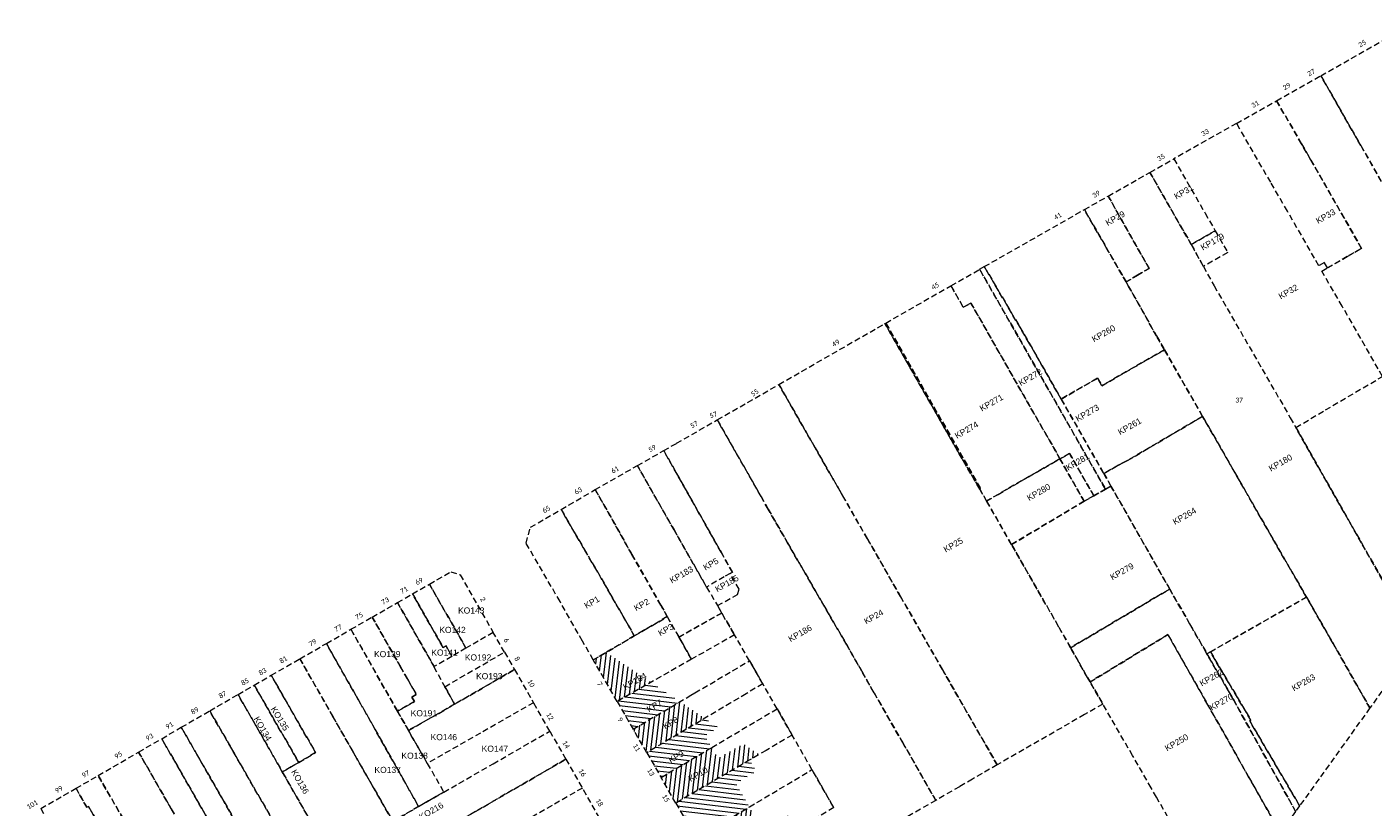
# Model space of a CAD drawing. Header units: metres. Extents: x 1711737 to 1712435, y 9275977 to 9276516.
# Tile 31 of 33: x 1711925 to 1712201, y 9276287 to 9276448. Entities that reach past the tile are written whole.
import ezdxf

# ---------------------------------------------------------------- set-up
doc = ezdxf.new("R2010")
doc.units = ezdxf.units.M
doc.header["$LTSCALE"] = 5
doc.linetypes.add('Parcelle', pattern=[1.2, 0.8, -0.4])
for name, color, linetype, lineweight in [('FA_facade.hah', 147, 'Continuous', 13), ('L6', 11, 'Parcelle', 13), ('L7', 11, 'Continuous', 15)]:
    doc.layers.add(name, color=color, linetype=linetype, lineweight=lineweight)
doc.layers.add('L5', color=7, linetype='Continuous')
doc.styles.add('Legend', font='calibri.ttf')
doc.styles.get("Standard").update_dxf_attribs({"font": 'arial.ttf'})
pattern_1 = [(83.2999, (1711881.224, 9276159.8023), (-0.945995, 0.1111305), [])]
pattern_2 = [(353.2999, (1711881.224, 9276159.8023), (0.1111305, 0.945995), [])]

msp = doc.modelspace()

# ---------------------------------------------------------------- hatches: boundary and pattern name
at = {"layer": 'FA_facade.hah'}
h = msp.add_hatch(dxfattribs=at)
h.set_pattern_fill('ANSI31', color=256, scale=0.3, angle=72)
h.set_pattern_definition(pattern_1)
h.paths.add_polyline_path([(1712043.75, 9276319.16), (1712041.1, 9276317.61), (1712045.99, 9276309.07), (1712052.95, 9276313.02)])
h.paths.add_polyline_path([(1712052.37, 9276306.23), (1712057.14, 9276308.96), (1712055.84, 9276311.24), (1712051.07, 9276308.51)], flags=24)
h = msp.add_hatch(dxfattribs=at)
h.set_pattern_fill('ANSI31', color=256, scale=0.3, angle=342)
h.set_pattern_definition(pattern_2)
h.paths.add_polyline_path([(1712058.93, 9276309.03), (1712052.95, 9276313.02), (1712045.99, 9276309.07), (1712049.28, 9276303.39)])
h.paths.add_polyline_path([(1712055.72, 9276302.68), (1712060.51, 9276305.42), (1712059.18, 9276307.75), (1712054.39, 9276305.01)], flags=24)
h.paths.add_polyline_path([(1712052.37, 9276306.23), (1712057.14, 9276308.96), (1712055.84, 9276311.24), (1712051.07, 9276308.51)], flags=24)
h = msp.add_hatch(dxfattribs=at)
h.set_pattern_fill('ANSI31', color=256, scale=0.3, angle=72)
h.set_pattern_definition(pattern_1)
h.paths.add_polyline_path([(1712064.04, 9276305.62), (1712058.93, 9276309.03), (1712049.28, 9276303.39), (1712052.09, 9276298.55)])
h.paths.add_polyline_path([(1712056.86, 9276295.71), (1712061.65, 9276298.45), (1712060.32, 9276300.78), (1712055.53, 9276298.04)], flags=24)
h.paths.add_polyline_path([(1712055.72, 9276302.68), (1712060.51, 9276305.42), (1712059.18, 9276307.75), (1712054.39, 9276305.01)], flags=24)
h.paths.add_polyline_path([(1712052.37, 9276306.23), (1712057.14, 9276308.96), (1712055.84, 9276311.24), (1712051.07, 9276308.51)], flags=24)
h = msp.add_hatch(dxfattribs=at)
h.set_pattern_fill('ANSI31', color=256, scale=0.3, angle=342)
h.set_pattern_definition(pattern_2)
h.paths.add_polyline_path([(1712064.03, 9276302.05), (1712066.88, 9276303.73), (1712064.04, 9276305.62), (1712052.09, 9276298.55), (1712055.03, 9276293.47), (1712065.44, 9276299.62)])
h.paths.add_polyline_path([(1712060.95, 9276291.87), (1712066.92, 9276295.28), (1712065.59, 9276297.61), (1712059.62, 9276294.2)], flags=24)
h.paths.add_polyline_path([(1712056.86, 9276295.71), (1712061.65, 9276298.45), (1712060.32, 9276300.78), (1712055.53, 9276298.04)], flags=24)
h.paths.add_polyline_path([(1712055.72, 9276302.68), (1712060.51, 9276305.42), (1712059.18, 9276307.75), (1712054.39, 9276305.01)], flags=24)
h = msp.add_hatch(dxfattribs=at)
h.set_pattern_fill('ANSI31', color=256, scale=0.3, angle=72)
h.set_pattern_definition(pattern_1)
h.paths.add_polyline_path([(1712073.24, 9276297.05), (1712075.19, 9276298.19), (1712071.93, 9276300.36), (1712066.74, 9276297.38), (1712065.44, 9276299.62), (1712055.03, 9276293.47), (1712058.06, 9276288.18)])
h.paths.add_polyline_path([(1712062.72, 9276283.74), (1712068.67, 9276287.14), (1712067.37, 9276289.43), (1712061.41, 9276286.03)], flags=24)
h.paths.add_polyline_path([(1712060.95, 9276291.87), (1712066.92, 9276295.28), (1712065.59, 9276297.61), (1712059.62, 9276294.2)], flags=24)
h.paths.add_polyline_path([(1712056.86, 9276295.71), (1712061.65, 9276298.45), (1712060.32, 9276300.78), (1712055.53, 9276298.04)], flags=24)
h = msp.add_hatch(dxfattribs=at)
h.set_pattern_fill('ANSI31', color=256, scale=0.3, angle=342)
h.set_pattern_definition(pattern_2)
h.paths.add_polyline_path([(1712070.41, 9276292.26), (1712074.59, 9276294.71), (1712073.24, 9276297.05), (1712058.06, 9276288.18), (1712062.23, 9276280.88), (1712073.19, 9276287.4)])
h.paths.add_polyline_path([(1712065.94, 9276277.84), (1712071.89, 9276281.24), (1712070.59, 9276283.53), (1712064.63, 9276280.13)], flags=24)
h.paths.add_polyline_path([(1712062.72, 9276283.74), (1712068.67, 9276287.14), (1712067.37, 9276289.43), (1712061.41, 9276286.03)], flags=24)
h.paths.add_polyline_path([(1712060.95, 9276291.87), (1712066.92, 9276295.28), (1712065.59, 9276297.61), (1712059.62, 9276294.2)], flags=24)
h.paths.add_polyline_path([(1712056.86, 9276295.71), (1712061.65, 9276298.45), (1712060.32, 9276300.78), (1712055.53, 9276298.04)], flags=24)
h = msp.add_hatch(dxfattribs=at)
h.set_pattern_fill('ANSI31', color=256, scale=0.3, angle=72)
h.set_pattern_definition(pattern_1)
h.paths.add_polyline_path([(1712085.36, 9276284.23), (1712084.46, 9276285.74), (1712082.27, 9276284.49), (1712081.49, 9276285.77), (1712075.94, 9276282.59), (1712073.19, 9276287.4), (1712062.23, 9276280.88), (1712066.6, 9276273.23), (1712077.03, 9276279.34)])
h.paths.add_polyline_path([(1712072.12, 9276271.36), (1712078.09, 9276274.77), (1712076.76, 9276277.1), (1712070.79, 9276273.69)], flags=24)
h.paths.add_polyline_path([(1712065.94, 9276277.84), (1712071.89, 9276281.24), (1712070.59, 9276283.53), (1712064.63, 9276280.13)], flags=24)
h.paths.add_polyline_path([(1712062.72, 9276283.74), (1712068.67, 9276287.14), (1712067.37, 9276289.43), (1712061.41, 9276286.03)], flags=24)

# ---------------------------------------------------------------- linework, layer by layer
at = {"layer": 'L6', "ltscale": 0.3}
for points in [[(1712203.94, 9276414.37), (1712198.81, 9276423.29), (1712190.6, 9276437.66), (1712208.24, 9276447.68), (1712223.65, 9276431.05), (1712226.81, 9276427.62), (1712203.94, 9276414.37)], [(1712203.28, 9276375.87), (1712195, 9276390.29), (1712190.8, 9276397.48), (1712191.97, 9276398.15), (1712196.03, 9276400.49), (1712198.97, 9276402.17), (1712188.57, 9276420.32), (1712186.63, 9276423.68), (1712181.5, 9276432.51), (1712190.6, 9276437.66), (1712198.81, 9276423.29), (1712203.94, 9276414.37), (1712213.77, 9276397.29), (1712215.22, 9276394.76), (1712217.73, 9276390.39), (1712219.02, 9276388.17), (1712220.37, 9276385.85), (1712215.02, 9276382.75), (1712211.1, 9276380.46), (1712203.28, 9276375.87)], [(1712191.97, 9276398.15), (1712191.32, 9276399.29), (1712190.19, 9276398.62), (1712183.72, 9276409.84), (1712180.3, 9276415.75), (1712173.28, 9276427.86), (1712181.5, 9276432.51), (1712186.63, 9276423.68), (1712188.57, 9276420.32), (1712198.97, 9276402.17), (1712196.03, 9276400.49), (1712191.97, 9276398.15)], [(1712203.28, 9276375.87), (1712195, 9276390.29), (1712190.8, 9276397.48), (1712191.97, 9276398.15), (1712191.32, 9276399.29), (1712190.19, 9276398.62), (1712183.72, 9276409.84), (1712180.3, 9276415.75), (1712173.28, 9276427.86), (1712160.39, 9276420.57), (1712166.81, 9276409.42), (1712168.9, 9276405.8), (1712171.47, 9276401.32), (1712166.46, 9276398.48), (1712168.66, 9276394.49), (1712184.31, 9276367.38), (1712185.48, 9276365.35), (1712191.53, 9276368.97), (1712203.28, 9276375.87)], [(1712155.48, 9276417.78), (1712160.39, 9276420.57), (1712166.81, 9276409.42), (1712168.9, 9276405.8), (1712163.97, 9276402.98), (1712155.48, 9276417.78)], [(1712200.67, 9276307.74), (1712193.14, 9276320.96), (1712187.64, 9276330.52), (1712178.34, 9276346.67), (1712167.51, 9276365.55), (1712166.31, 9276367.64), (1712158.47, 9276381.31), (1712156.82, 9276384.19), (1712151.11, 9276394.35), (1712150.59, 9276395.27), (1712152.9, 9276396.64), (1712155.31, 9276398.07), (1712146.89, 9276412.93), (1712155.48, 9276417.78), (1712163.97, 9276402.98), (1712166.46, 9276398.48), (1712168.66, 9276394.49), (1712184.31, 9276367.38), (1712185.48, 9276365.35), (1712198.94, 9276341.65), (1712210.48, 9276321.44), (1712200.67, 9276307.74)], [(1712150.59, 9276395.27), (1712146.51, 9276402.33), (1712142.01, 9276410.15), (1712146.89, 9276412.93), (1712155.31, 9276398.07), (1712152.9, 9276396.64), (1712150.59, 9276395.27)], [(1712137.25, 9276371.22), (1712130.68, 9276382.71), (1712121.45, 9276398.42), (1712142.01, 9276410.15), (1712146.51, 9276402.33), (1712150.59, 9276395.27), (1712151.11, 9276394.35), (1712156.82, 9276384.19), (1712158.47, 9276381.31), (1712145.61, 9276373.96), (1712144.73, 9276375.5), (1712137.25, 9276371.22)], [(1712163.97, 9276402.98), (1712168.9, 9276405.8), (1712171.47, 9276401.32), (1712166.46, 9276398.48), (1712163.97, 9276402.98)], [(1712114.6, 9276394.5), (1712120.49, 9276397.87), (1712146.34, 9276352.7), (1712143.95, 9276351.35), (1712138.95, 9276360.01), (1712137, 9276358.92), (1712118.68, 9276390.95), (1712117.13, 9276390.07), (1712114.6, 9276394.5)], [(1712120.49, 9276397.87), (1712121.45, 9276398.42), (1712130.68, 9276382.71), (1712137.25, 9276371.22), (1712145.95, 9276356.02), (1712146.01, 9276355.92), (1712147.47, 9276353.34), (1712146.34, 9276352.7), (1712120.49, 9276397.87)], [(1712101.23, 9276386.84), (1712114.6, 9276394.5), (1712117.13, 9276390.07), (1712118.68, 9276390.95), (1712137, 9276358.92), (1712135.33, 9276357.99), (1712124.3, 9276351.63), (1712121.93, 9276350.26), (1712120.5, 9276352.72), (1712120.68, 9276352.82), (1712101.23, 9276386.84)], [(1712124.1, 9276296.05), (1712112.85, 9276315.61), (1712104.21, 9276330.66), (1712097.45, 9276342.46), (1712092.34, 9276351.37), (1712086.71, 9276361.17), (1712079.23, 9276374.21), (1712101.02, 9276386.72), (1712108.52, 9276373.6), (1712110.44, 9276370.22), (1712116.02, 9276360.41), (1712120.5, 9276352.72), (1712121.93, 9276350.26), (1712127.04, 9276341.33), (1712136.79, 9276324.32), (1712139.18, 9276320.11), (1712140.85, 9276317.17), (1712142.66, 9276313.98), (1712143.18, 9276313.09), (1712145.8, 9276308.54), (1712142.03, 9276306.37), (1712124.1, 9276296.05)], [(1712120.5, 9276352.72), (1712116.02, 9276360.41), (1712110.44, 9276370.22), (1712108.52, 9276373.6), (1712101.02, 9276386.72), (1712101.23, 9276386.84), (1712120.68, 9276352.82), (1712120.5, 9276352.72)], [(1712145.95, 9276356.02), (1712137.25, 9276371.22), (1712144.73, 9276375.5), (1712145.61, 9276373.96), (1712158.47, 9276381.31), (1712166.31, 9276367.64), (1712150.9, 9276358.6), (1712150.61, 9276358.44), (1712150.59, 9276358.48), (1712150.02, 9276358.18), (1712149.03, 9276357.63), (1712146.01, 9276355.92), (1712145.95, 9276356.02)], [(1712185.48, 9276365.35), (1712191.53, 9276368.97), (1712203.28, 9276375.87), (1712211.1, 9276380.46), (1712215.02, 9276382.75), (1712220.8, 9276372.88), (1712225.26, 9276365.13), (1712232.71, 9276352.18), (1712220.52, 9276335.34), (1712216.78, 9276330.16), (1712210.48, 9276321.44), (1712198.94, 9276341.65), (1712185.48, 9276365.35)], [(1712111.47, 9276288.75), (1712104.73, 9276300.54), (1712098.79, 9276310.84), (1712096.25, 9276315.32), (1712093.17, 9276320.71), (1712086.67, 9276331.89), (1712081.03, 9276341.67), (1712077.03, 9276348.6), (1712075.57, 9276351.18), (1712066.58, 9276366.93), (1712079.23, 9276374.21), (1712086.71, 9276361.17), (1712092.34, 9276351.37), (1712097.45, 9276342.46), (1712104.21, 9276330.66), (1712112.85, 9276315.61), (1712124.1, 9276296.05), (1712119, 9276293.11), (1712116.34, 9276291.56), (1712111.47, 9276288.75)], [(1712167.2, 9276318.87), (1712163.64, 9276325.05), (1712159.54, 9276332.17), (1712147.47, 9276353.34), (1712146.01, 9276355.92), (1712149.03, 9276357.63), (1712150.02, 9276358.18), (1712150.59, 9276358.48), (1712150.61, 9276358.44), (1712150.9, 9276358.6), (1712166.31, 9276367.64), (1712167.51, 9276365.55), (1712178.34, 9276346.67), (1712187.64, 9276330.52), (1712167.9, 9276319.26), (1712167.2, 9276318.87)], [(1712064.39, 9276332.59), (1712061.66, 9276337.35), (1712061.65, 9276337.37), (1712057.69, 9276344.33), (1712050.17, 9276357.54), (1712055.57, 9276360.62), (1712062.75, 9276347.91), (1712067.36, 9276339.74), (1712069.67, 9276335.65), (1712069.22, 9276335.39), (1712067.98, 9276334.67), (1712064.39, 9276332.59)], [(1712127.04, 9276341.33), (1712121.93, 9276350.26), (1712124.3, 9276351.63), (1712135.33, 9276357.99), (1712137, 9276358.92), (1712141.97, 9276350.21), (1712127.04, 9276341.33)], [(1712137, 9276358.92), (1712138.95, 9276360.01), (1712143.95, 9276351.35), (1712141.97, 9276350.21), (1712137, 9276358.92)], [(1712056.31, 9276326.5), (1712054.97, 9276328.85), (1712049.02, 9276339.32), (1712041.49, 9276352.6), (1712050.17, 9276357.54), (1712057.69, 9276344.33), (1712061.65, 9276337.37), (1712061.66, 9276337.35), (1712064.39, 9276332.59), (1712066.6, 9276328.76), (1712067.48, 9276327.25), (1712058.69, 9276322.31), (1712056.31, 9276326.5)], [(1712136.79, 9276324.32), (1712127.04, 9276341.33), (1712141.97, 9276350.21), (1712143.95, 9276351.35), (1712146.34, 9276352.7), (1712147.47, 9276353.34), (1712159.54, 9276332.17), (1712139.18, 9276320.11), (1712136.79, 9276324.32)], [(1712049.52, 9276322.53), (1712047.4, 9276326.31), (1712041.81, 9276335.95), (1712040.86, 9276337.57), (1712039.11, 9276340.58), (1712034.48, 9276348.52), (1712041.49, 9276352.6), (1712049.02, 9276339.32), (1712054.97, 9276328.85), (1712056.31, 9276326.5), (1712051.44, 9276323.65), (1712049.52, 9276322.53)], [(1712041.1, 9276317.61), (1712038.89, 9276321.49), (1712034.26, 9276329.59), (1712027.28, 9276341.61), (1712028.19, 9276344.86), (1712034.48, 9276348.52), (1712039.11, 9276340.58), (1712040.86, 9276337.57), (1712041.81, 9276335.95), (1712047.4, 9276326.31), (1712049.52, 9276322.53), (1712041.1, 9276317.61)], [(1712069.22, 9276335.39), (1712067.98, 9276334.67), (1712064.39, 9276332.59), (1712066.6, 9276328.76), (1712070.7, 9276331.05), (1712071.07, 9276332.13), (1712069.22, 9276335.39)], [(1712175.75, 9276293.6), (1712167.39, 9276308.35), (1712159.31, 9276322.56), (1712159.18, 9276322.8), (1712143.18, 9276313.09), (1712142.66, 9276313.98), (1712140.85, 9276317.17), (1712139.18, 9276320.11), (1712159.54, 9276332.17), (1712163.64, 9276325.05), (1712167.2, 9276318.87), (1712172.7, 9276309.33), (1712185.42, 9276286.48), (1712182.26, 9276282.11), (1712175.75, 9276293.6)], [(1712187.64, 9276330.52), (1712193.14, 9276320.96), (1712200.67, 9276307.74), (1712190.23, 9276293.16), (1712186.25, 9276287.63), (1712175.98, 9276305.1), (1712176.22, 9276305.23), (1712167.9, 9276319.26), (1712187.64, 9276330.52)], [(1712049.52, 9276322.53), (1712051.44, 9276323.65), (1712056.31, 9276326.5), (1712058.69, 9276322.31), (1712059.33, 9276321.18), (1712061.29, 9276317.75), (1712045.99, 9276309.07), (1712041.1, 9276317.61), (1712049.52, 9276322.53)], [(1712061.29, 9276317.75), (1712059.33, 9276321.18), (1712058.69, 9276322.31), (1712067.48, 9276327.25), (1712070.11, 9276322.76), (1712066.92, 9276320.94), (1712061.29, 9276317.75)], [(1712049.28, 9276303.39), (1712061.16, 9276310.34), (1712061.98, 9276310.83), (1712073.22, 9276317.44), (1712070.11, 9276322.76), (1712066.92, 9276320.94), (1712061.29, 9276317.75), (1712045.99, 9276309.07), (1712049.28, 9276303.39)], [(1712166.21, 9276273.23), (1712161.74, 9276280.91), (1712160.09, 9276283.73), (1712156.84, 9276289.39), (1712155.73, 9276291.32), (1712151.93, 9276297.94), (1712145.8, 9276308.54), (1712143.18, 9276313.09), (1712159.18, 9276322.8), (1712159.31, 9276322.56), (1712167.39, 9276308.35), (1712175.75, 9276293.6), (1712182.26, 9276282.11), (1712174.87, 9276271.86), (1712168.53, 9276276.43), (1712166.21, 9276273.23)], [(1712049.28, 9276303.39), (1712061.16, 9276310.34), (1712061.98, 9276310.83), (1712073.22, 9276317.44), (1712075.94, 9276312.69), (1712072.52, 9276310.66), (1712069.38, 9276308.79), (1712052.09, 9276298.55), (1712049.28, 9276303.39)], [(1712172.7, 9276309.33), (1712167.2, 9276318.87), (1712167.9, 9276319.26), (1712176.22, 9276305.23), (1712175.98, 9276305.1), (1712186.25, 9276287.63), (1712185.42, 9276286.48), (1712172.7, 9276309.33)], [(1712055.03, 9276293.47), (1712065.44, 9276299.62), (1712078.87, 9276307.56), (1712075.94, 9276312.69), (1712072.52, 9276310.66), (1712069.38, 9276308.79), (1712052.09, 9276298.55), (1712055.03, 9276293.47)], [(1712055.03, 9276293.47), (1712065.44, 9276299.62), (1712078.87, 9276307.56), (1712079.77, 9276306.01), (1712081.97, 9276302.18), (1712076.62, 9276299.02), (1712073.24, 9276297.05), (1712058.06, 9276288.18), (1712055.03, 9276293.47)], [(1712062.23, 9276280.88), (1712073.19, 9276287.4), (1712086.04, 9276295.06), (1712081.97, 9276302.18), (1712076.62, 9276299.02), (1712073.24, 9276297.05), (1712058.06, 9276288.18), (1712062.23, 9276280.88)], [(1712086.04, 9276295.06), (1712090.51, 9276287.25), (1712085.36, 9276284.23), (1712077.03, 9276279.34), (1712066.6, 9276273.23), (1712062.23, 9276280.88), (1712073.19, 9276287.4), (1712086.04, 9276295.06)]]:
    msp.add_lwpolyline(points, close=True, dxfattribs=at)
for points in [[(1712090.51, 9276287.25), (1712086.04, 9276295.06), (1712081.97, 9276302.18), (1712079.77, 9276306.01), (1712078.87, 9276307.56), (1712075.94, 9276312.69), (1712073.22, 9276317.44), (1712070.11, 9276322.76), (1712070.11, 9276322.76), (1712067.48, 9276327.25), (1712066.6, 9276328.76), (1712070.7, 9276331.05), (1712071.07, 9276332.13), (1712069.22, 9276335.39), (1712069.67, 9276335.65), (1712067.36, 9276339.74), (1712062.75, 9276347.91), (1712055.57, 9276360.62), (1712058.2, 9276362.12), (1712066.58, 9276366.93), (1712075.57, 9276351.18), (1712077.03, 9276348.6), (1712081.03, 9276341.67), (1712086.67, 9276331.89), (1712093.17, 9276320.71), (1712096.25, 9276315.32), (1712098.79, 9276310.84), (1712104.73, 9276300.54), (1712111.47, 9276288.75), (1712095.05, 9276279.3)], [(1712160.09, 9276283.73), (1712156.84, 9276289.39), (1712155.73, 9276291.32), (1712151.93, 9276297.94), (1712145.8, 9276308.54), (1712145.8, 9276308.54), (1712142.03, 9276306.37), (1712124.1, 9276296.05), (1712119, 9276293.11), (1712116.34, 9276291.56), (1712111.47, 9276288.75), (1712095.05, 9276279.3)]]:
    msp.add_lwpolyline(points, dxfattribs=at)
at = {"layer": 'L6', "ltscale": 0.3, "elevation": 34.57}
for points in [[(1712014.94, 9276320.02), (1712007.42, 9276333.18), (1712011.82, 9276335.71), (1712013.73, 9276335.08), (1712020.54, 9276323.26), (1712014.94, 9276320.02)], [(1712008.39, 9276316.23), (1712000.85, 9276329.39), (1712003.95, 9276331.18), (1712010.25, 9276320.14), (1712010.86, 9276320.48), (1712012.02, 9276318.32), (1712008.39, 9276316.23)], [(1712003.95, 9276331.18), (1712007.42, 9276333.18), (1712014.94, 9276320.02), (1712012.02, 9276318.32), (1712010.86, 9276320.48), (1712010.25, 9276320.14), (1712003.95, 9276331.18)], [(1712000.87, 9276307.05), (1712004.35, 9276309.06), (1712003.8, 9276309.97), (1712004.72, 9276310.53), (1712004.01, 9276311.76), (1712002.89, 9276313.71), (1712001.47, 9276316.22), (1711995.65, 9276326.4), (1712000.85, 9276329.39), (1712008.39, 9276316.23), (1712008.31, 9276316.19), (1712010.59, 9276312.11), (1712012.61, 9276308.51), (1712009.35, 9276306.63), (1712009.26, 9276306.58), (1712003.1, 9276303.13), (1712000.87, 9276307.05)], [(1711991.3, 9276323.9), (1711995.65, 9276326.4), (1712001.47, 9276316.22), (1712002.89, 9276313.71), (1712004.01, 9276311.76), (1712004.72, 9276310.53), (1712003.8, 9276309.97), (1712004.35, 9276309.06), (1712000.87, 9276307.05), (1711991.3, 9276323.9)], [(1712005.2, 9276287.48), (1711992.7, 9276309.64), (1711986.26, 9276320.99), (1711991.3, 9276323.9), (1712000.87, 9276307.05), (1712003.1, 9276303.13), (1712006.99, 9276296.35), (1712010.38, 9276290.45), (1712005.2, 9276287.48)], [(1712014.94, 9276320.02), (1712012.02, 9276318.32), (1712008.39, 9276316.23), (1712008.31, 9276316.19), (1712010.59, 9276312.11), (1712022.86, 9276319.22), (1712020.54, 9276323.26), (1712014.94, 9276320.02)], [(1711999.9, 9276284.43), (1711991.59, 9276298.95), (1711987.61, 9276305.95), (1711980.8, 9276317.84), (1711986.26, 9276320.99), (1711992.7, 9276309.64), (1712005.2, 9276287.48), (1711999.9, 9276284.43)], [(1711988.93, 9276274.03), (1711983.1, 9276284.27), (1711977.36, 9276294.29), (1711977.2, 9276294.59), (1711980.56, 9276296.54), (1711984.04, 9276298.56), (1711974.92, 9276314.45), (1711980.8, 9276317.84), (1711987.61, 9276305.95), (1711991.59, 9276298.95), (1711999.9, 9276284.43), (1712001.65, 9276281.35), (1711988.93, 9276274.03)], [(1712010.59, 9276312.11), (1712022.86, 9276319.22), (1712024.92, 9276315.64), (1712012.61, 9276308.51), (1712010.59, 9276312.11)], [(1711980.56, 9276296.54), (1711971.43, 9276312.44), (1711974.92, 9276314.45), (1711984.04, 9276298.56), (1711980.56, 9276296.54)], [(1712003.1, 9276303.13), (1712009.26, 9276306.58), (1712009.35, 9276306.63), (1712012.61, 9276308.51), (1712024.92, 9276315.64), (1712028.81, 9276308.82), (1712017.92, 9276302.59), (1712006.99, 9276296.35), (1712003.1, 9276303.13)], [(1711968.1, 9276310.52), (1711971.43, 9276312.44), (1711980.56, 9276296.54), (1711977.2, 9276294.59), (1711968.1, 9276310.52)], [(1712002.05, 9276251.07), (1711989.8, 9276256.69), (1711987.57, 9276263.25), (1711976.41, 9276282.6), (1711974.87, 9276285.28), (1711962.28, 9276307.16), (1711968.1, 9276310.52), (1711977.2, 9276294.59), (1711977.36, 9276294.29), (1711983.1, 9276284.27), (1711988.93, 9276274.03), (1711997.39, 9276259.23), (1712002.05, 9276251.07)], [(1712010.38, 9276290.45), (1712020.54, 9276296.28), (1712032.15, 9276302.96), (1712028.81, 9276308.82), (1712017.92, 9276302.59), (1712006.99, 9276296.35), (1712010.38, 9276290.45)], [(1711978.04, 9276264.4), (1711978.17, 9276265.82), (1711971.67, 9276277.13), (1711965.24, 9276288.43), (1711964.7, 9276289.38), (1711956.44, 9276303.76), (1711962.28, 9276307.16), (1711974.87, 9276285.28), (1711976.41, 9276282.6), (1711987.57, 9276263.25), (1711989.8, 9276256.69), (1712002.05, 9276251.07), (1712003.28, 9276248.9), (1712001.29, 9276247.8), (1711998.52, 9276249.71), (1711991.23, 9276254.65), (1711989.63, 9276252.42), (1711976.67, 9276262.6), (1711978.04, 9276264.4)], [(1711965.62, 9276272.69), (1711967.87, 9276274.56), (1711963.56, 9276282.06), (1711961.57, 9276285.51), (1711952.41, 9276301.42), (1711956.44, 9276303.76), (1711964.7, 9276289.38), (1711965.24, 9276288.43), (1711971.67, 9276277.13), (1711978.17, 9276265.82), (1711978.04, 9276264.4), (1711965.62, 9276272.69)], [(1711963.6, 9276272.46), (1711956.81, 9276282.78), (1711954.36, 9276287.04), (1711947.67, 9276298.68), (1711952.41, 9276301.42), (1711961.57, 9276285.51), (1711963.56, 9276282.06), (1711967.87, 9276274.56), (1711965.62, 9276272.69), (1711965.09, 9276272.95), (1711964.46, 9276272.98), (1711963.93, 9276272.82), (1711963.6, 9276272.46)], [(1712001.65, 9276281.35), (1711999.9, 9276284.43), (1712005.2, 9276287.48), (1712010.38, 9276290.45), (1712020.54, 9276296.28), (1712032.15, 9276302.96), (1712035.46, 9276297.2), (1712016.92, 9276286.48), (1712013.65, 9276284.59), (1712003.26, 9276278.59), (1712001.65, 9276281.35)], [(1711957.08, 9276263.17), (1711949.11, 9276276.98), (1711939.36, 9276293.84), (1711947.67, 9276298.68), (1711954.36, 9276287.04), (1711956.81, 9276282.78), (1711963.6, 9276272.46), (1711961.21, 9276269.38), (1711957.08, 9276263.17)], [(1712009.97, 9276266.85), (1712003.26, 9276278.59), (1712013.65, 9276284.59), (1712016.92, 9276286.48), (1712035.46, 9276297.2), (1712038.85, 9276291.29), (1712028.06, 9276285.06), (1712027.33, 9276284.63), (1712016.93, 9276278.63), (1712020.29, 9276272.68), (1712009.97, 9276266.85)], [(1711953.92, 9276258.56), (1711946.19, 9276272.21), (1711944.86, 9276274.52), (1711943.96, 9276276.09), (1711937.4, 9276287.46), (1711937.03, 9276287.34), (1711934.81, 9276291.23), (1711939.36, 9276293.84), (1711949.11, 9276276.98), (1711957.08, 9276263.17), (1711953.92, 9276258.56)], [(1711938.58, 9276264.34), (1711937.68, 9276265.94), (1711936.08, 9276268.73), (1711934.18, 9276272.01), (1711933.56, 9276273.09), (1711935.06, 9276273.92), (1711934.45, 9276275.01), (1711927.57, 9276287.09), (1711934.81, 9276291.23), (1711937.03, 9276287.34), (1711937.4, 9276287.46), (1711943.96, 9276276.09), (1711944.86, 9276274.52), (1711946.19, 9276272.21), (1711953.92, 9276258.56), (1711948.85, 9276251.16), (1711947.59, 9276249), (1711945.98, 9276251.31), (1711943.56, 9276255.58), (1711942.57, 9276257.31), (1711941.08, 9276259.94), (1711940.27, 9276261.37), (1711938.58, 9276264.34)], [(1712020.29, 9276272.68), (1712025.73, 9276275.76), (1712029.4, 9276277.82), (1712042.37, 9276285.16), (1712038.85, 9276291.29), (1712028.06, 9276285.06), (1712027.33, 9276284.63), (1712016.93, 9276278.63), (1712020.29, 9276272.68)]]:
    msp.add_lwpolyline(points, close=True, dxfattribs=at)

# ---------------------------------------------------------------- texts
at = {"layer": 'L5', "style": 'Legend'}
for s, rotation, p in [('25', 30, (1712198.67, 9276443.45)), ('27', 30, (1712188.17, 9276437.49)), ('29', 30, (1712183.14, 9276434.65)), ('31', 30, (1712176.67, 9276430.99)), ('33', 30, (1712166.37, 9276425.16)), ('35', 30, (1712157.32, 9276420.04)), ('39', 30.2, (1712144.01, 9276412.49)), ('41', 30.2, (1712136.09, 9276407.98)), ('45', 30.2, (1712110.93, 9276393.61)), ('49', 30.3, (1712090.48, 9276381.88)), ('55', 34.9, (1712073.91, 9276371.67)), ('57', 19.9, (1712065.2, 9276367.24)), ('57', 30.4, (1712061.38, 9276365.15)), ('59', 30.2, (1712052.77, 9276360.24)), ('61', 30.2, (1712045.13, 9276355.87)), ('63', 30.6, (1712037.58, 9276351.53)), ('65', 30.6, (1712031.02, 9276347.72)), ('69', 30.4, (1712004.88, 9276332.94, 34.57)), ('71', 30.4, (1712001.78, 9276331.14, 34.57)), ('73', 30.4, (1711997.9, 9276328.91, 34.57)), ('2', 300.5, (1712017.79, 9276330.14, 34.57)), ('75', 30.4, (1711992.54, 9276325.82, 34.57)), ('77', 30.4, (1711988.23, 9276323.33, 34.57)), ('79', 30.4, (1711982.99, 9276320.32, 34.57)), ('6', 300.5, (1712022.61, 9276321.75, 34.57)), ('81', 30.4, (1711976.97, 9276316.84, 34.57)), ('8', 300.5, (1712024.82, 9276317.91, 34.57)), ('83', 30.4, (1711972.71, 9276314.39, 34.57)), ('85', 30.4, (1711969.09, 9276312.3, 34.57)), ('10', 300.2, (1712027.49, 9276313.25, 34.57)), ('7', 300.3, (1712041.81, 9276312.78)), ('87', 30.4, (1711964.49, 9276309.64, 34.57)), ('89', 30.6, (1711958.77, 9276306.33, 34.57)), ('12', 300.2, (1712031.38, 9276306.43, 34.57)), ('91', 30.6, (1711953.57, 9276303.32, 34.57)), ('9', 300.6, (1712046.03, 9276305.44)), ('93', 30.6, (1711949.47, 9276300.93, 34.57)), ('14', 300.4, (1712034.69, 9276300.65, 34.57)), ('95', 30.6, (1711943.08, 9276297.22, 34.57)), ('11', 300.6, (1712049.18, 9276300.01)), ('97', 30.3, (1711936.37, 9276293.34, 34.57)), ('16', 300.4, (1712038.02, 9276294.86, 34.57)), ('13', 300.6, (1712052.09, 9276294.99)), ('99', 30.3, (1711930.83, 9276290.17, 34.57)), ('15', 300.3, (1712055.18, 9276289.62)), ('101', 30.2, (1711925.04, 9276286.85, 34.57)), ('18', 300.4, (1712041.54, 9276288.72, 34.57))]:
    msp.add_text(s, height=1, rotation=rotation, dxfattribs=at).set_placement(p)
msp.add_text('37', height=1, dxfattribs=at).set_placement((1712173.03, 9276370.5))
at = {"layer": 'L7'}
for s, rotation, p in [('KP31', 29.7291, (1712160.89, 9276412.19)), ('KP29', 29.7291, (1712146.8, 9276406.76)), ('KP33', 29.7291, (1712190.04, 9276407.17)), ('KP179', 29.7291, (1712166.35, 9276401.7)), ('KP32', 29.7291, (1712182.36, 9276391.66)), ('KP260', 29.7291, (1712143.98, 9276382.85)), ('KP272', 29.7291, (1712128.93, 9276373.84)), ('KP271', 29.7291, (1712120.94, 9276368.62)), ('KP273', 29.7291, (1712140.64, 9276366.51)), ('KP261', 29.7291, (1712149.34, 9276363.76)), ('KP274', 29.7291, (1712115.83, 9276363.02)), ('KP281', 29.7291, (1712138.66, 9276356.47)), ('KP180', 29.7291, (1712180.33, 9276356.28)), ('KP280', 29.7291, (1712130.65, 9276350.23)), ('KP264', 29.7291, (1712160.61, 9276345.32)), ('KP25', 29.7291, (1712113.51, 9276339.64)), ('KP183', 29.7291, (1712057.24, 9276333.29)), ('KP5', 29.7291, (1712064.12, 9276335.95)), ('KP279', 29.7291, (1712147.76, 9276333.94)), ('KP185', 29.7291, (1712066.58, 9276331.47)), ('KP1', 29.7291, (1712039.68, 9276328.11)), ('KP2', 29.7291, (1712049.9, 9276327.59)), ('KP24', 29.7291, (1712097.17, 9276324.88)), ('KP3', 29.7291, (1712054.87, 9276322.43)), ('KP186', 29.7291, (1712081.62, 9276321.23)), ('KP184', 29.7291, (1712047.66, 9276311.39)), ('KP262', 29.7291, (1712166.13, 9276312.13)), ('KP263', 29.7291, (1712185.07, 9276311.12)), ('KP7', 29.7291, (1712052.53, 9276306.83)), ('KP270', 29.7291, (1712168.19, 9276307.14)), ('KO134', 300.1, (1711971.27, 9276305.52, 34.57)), ('KO135', 301.3, (1711974.75, 9276307.54, 34.57)), ('KP8', 29.7291, (1712055.87, 9276303.32)), ('KP250', 29.7291, (1712158.99, 9276298.8)), ('KP9', 29.7291, (1712057.01, 9276296.35)), ('KO136', 299.8064, (1711978.96, 9276294.63, 34.57)), ('KP10', 29.7291, (1712061.1, 9276292.51)), ('KO216', 29.7291, (1712005.74, 9276284.67, 34.57))]:
    msp.add_text(s, height=1.25, rotation=rotation, dxfattribs=at).set_placement(p)
for s, p in [('KO143', (1712013.3, 9276327.14, 34.57)), ('KO142', (1712009.45, 9276323.16, 34.57)), ('KO141', (1712007.81, 9276318.5, 34.57)), ('KO139', (1711996.04, 9276318.18, 34.57)), ('KO192', (1712014.7, 9276317.49, 34.57)), ('KO193', (1712017, 9276313.65, 34.57)), ('KO191', (1712003.57, 9276306.03, 34.57)), ('KO146', (1712007.66, 9276301.12, 34.57)), ('KO138', (1712001.67, 9276297.31, 34.57)), ('KO147', (1712018.16, 9276298.75, 34.57)), ('KO137', (1711996.13, 9276294.39, 34.57))]:
    msp.add_text(s, height=1.25, dxfattribs=at).set_placement(p)

doc.saveas('drawing.dxf')
